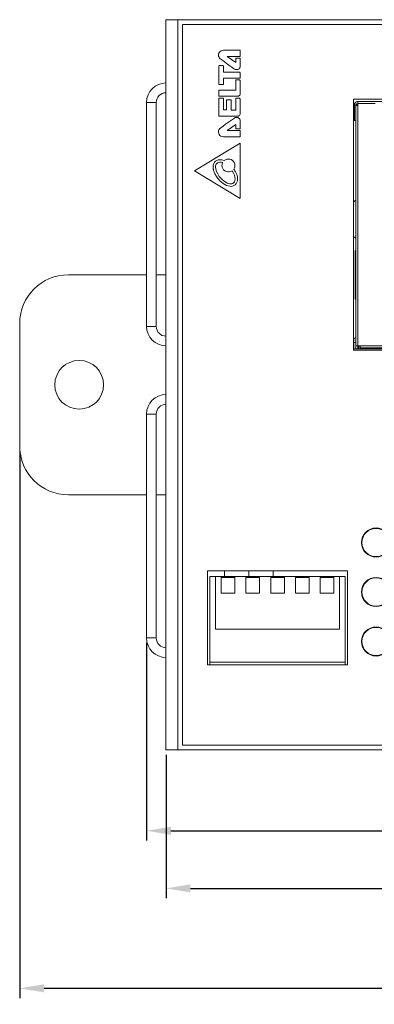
# Model space of a CAD drawing. Extents: x 1967 to 2561, y -57 to 363.
# Tile 5 of 21: x 2163 to 2200, y 49 to 150. Entities that reach past the tile are written whole.
import ezdxf

# ---------------------------------------------------------------- set-up
doc = ezdxf.new("R2010")
doc.units = 0
doc.header["$LTSCALE"] = 15.367
doc.header["$MEASUREMENT"] = 0
doc.layers.get('Defpoints').update_dxf_attribs({"linetype": 'CONTINUOUS', "lineweight": 5})
for name, color, linetype, lineweight in [('02___PRT_ALL_AXES', 7, 'CONTINUOUS', 5), ('COVER-8P_DXF_CONTINUOU2160', 7, 'CONTINUOUS', 5), ('DIM', 4, 'CONTINUOUS', 5), ('LOGO-2_DXF_CONTINUOUS_LINE', 7, 'CONTINUOUS', 5), ('PANEL-8P_DXF_CONTINUOU2156', 7, 'CONTINUOUS', 5), ('SNAP_2_DXF_CONTINUOUS_LINE', 7, 'CONTINUOUS', 5)]:
    doc.layers.add(name, color=color, linetype=linetype, lineweight=lineweight)
doc.styles.get("Standard").update_dxf_attribs({"font": 'txt.shx', "width": 0.7})
doc.dimstyles.get("Standard").update_dxf_attribs({"dimtxt": 3.157282, "dimasz": 1.5, "dimexe": 5.0292, "dimexo": 1.74625, "dimgap": 0.09, "dimtad": 0, "dimtih": 1, "dimtoh": 1, "dimdec": 4, "dimzin": 0, "dimdsep": 46, "dimtxsty": 'Standard', "dimcen": 2.5146, "dimadec": 0, "dimazin": 0, "dimtfac": 1, "dimtdec": 4, "dimtofl": 0, "dimtmove": 0, "dimatfit": 3, "dimfxl": 0, "dimtolj": 1, "dimtzin": 0, "dimarcsym": 0})

# ---------------------------------------------------------------- blocks, each defined once
blk = doc.blocks.new('*D1')
at = {"layer": 'Defpoints', "color": 0}
for p in [(2305.39, 79.78), (2178.39, 75.48), (2305.39, 61.26)]:
    blk.add_point(p, dxfattribs=at)
at = {"layer": 'DIM', "color": 0, "linetype": 'ByBlock', "lineweight": -2}
for p, q in [((2305.39, 79.28), (2305.39, 60.26)), ((2178.39, 74.98), (2178.39, 60.26)), ((2180.89, 61.26), (2237.1, 61.26)), ((2302.89, 61.26), (2246.68, 61.26))]:
    blk.add_line(p, q, dxfattribs=at)
at = {"layer": 'DIM', "color": 0}
for points in [[(2180.89, 61.68), (2180.89, 60.85), (2178.39, 61.26)], [(2302.89, 61.68), (2302.89, 60.85), (2305.39, 61.26)]]:
    blk.add_solid(points, dxfattribs=at)
at = {"layer": 'DIM', "color": 0, "insert": (2241.89, 61.26), "char_height": 2.5, "attachment_point": 5}
blk.add_mtext('\\A1;127.00', dxfattribs=at)
blk = doc.blocks.new('*D2')
at = {"layer": 'Defpoints', "color": 0}
for p in [(2176.39, 86.98), (2296.39, 75.48), (2296.39, 67.18)]:
    blk.add_point(p, dxfattribs=at)
at = {"layer": 'DIM', "color": 0, "linetype": 'ByBlock', "lineweight": -2}
for p, q in [((2176.39, 86.48), (2176.39, 66.18)), ((2296.39, 74.98), (2296.39, 66.18)), ((2178.89, 67.18), (2231.74, 67.18)), ((2293.89, 67.18), (2241.03, 67.18))]:
    blk.add_line(p, q, dxfattribs=at)
at = {"layer": 'DIM', "color": 0}
for points in [[(2178.89, 67.59), (2178.89, 66.76), (2176.39, 67.18)], [(2293.89, 67.59), (2293.89, 66.76), (2296.39, 67.18)]]:
    blk.add_solid(points, dxfattribs=at)
at = {"layer": 'DIM', "color": 0, "insert": (2236.39, 67.18), "char_height": 2.5, "attachment_point": 5}
blk.add_mtext('\\A1;120.00', dxfattribs=at)
blk = doc.blocks.new('*D3')
at = {"layer": 'Defpoints', "color": 0}
for p in [(2308.69, 108.48), (2163.39, 106.68), (2308.69, 51)]:
    blk.add_point(p, dxfattribs=at)
at = {"layer": 'DIM', "color": 0, "linetype": 'ByBlock', "lineweight": -2}
for p, q in [((2308.69, 107.98), (2308.69, 50)), ((2163.39, 106.18), (2163.39, 50)), ((2165.89, 51), (2231.1, 51)), ((2306.19, 51), (2240.98, 51))]:
    blk.add_line(p, q, dxfattribs=at)
at = {"layer": 'DIM', "color": 0}
for points in [[(2165.89, 51.41), (2165.89, 50.58), (2163.39, 51)], [(2306.19, 51.41), (2306.19, 50.58), (2308.69, 51)]]:
    blk.add_solid(points, dxfattribs=at)
at = {"layer": 'DIM', "color": 0, "insert": (2236.04, 51), "char_height": 2.5, "attachment_point": 5}
blk.add_mtext('\\A1;145.30', dxfattribs=at)

msp = doc.modelspace()

# ---------------------------------------------------------------- linework, layer by layer
at = {"layer": '02___PRT_ALL_AXES', "color": 7, "linetype": 'Continuous'}
for p, q in [((2294.688, 149.982), (2180.088, 149.982)), ((2180.088, 149.982), (2180.088, 75.982)), ((2180.088, 75.982), (2294.688, 75.982))]:
    msp.add_line(p, q, dxfattribs=at)
msp.add_circle((2169.488, 112.982), 2.5, dxfattribs=at)
at = {"layer": 'COVER-8P_DXF_CONTINUOU2160', "color": 7, "linetype": 'Continuous'}
for p, q in [((2177.388, 141.982), (2176.388, 141.982)), ((2177.388, 118.982), (2177.388, 141.982)), ((2177.388, 118.982), (2176.388, 118.982)), ((2177.388, 109.982), (2176.388, 109.982)), ((2177.388, 86.982), (2177.388, 109.982)), ((2177.388, 86.982), (2176.388, 86.982))]:
    msp.add_line(p, q, dxfattribs=at)
at = {"layer": 'COVER-8P_DXF_CONTINUOU2160', "color": 3, "linetype": 'Continuous'}
for p, q in [((2176.388, 118.982), (2176.388, 141.982)), ((2176.388, 86.982), (2176.388, 109.982))]:
    msp.add_line(p, q, dxfattribs=at)
for centre, start, end in [((2178.388, 141.982), 90, 180), ((2178.388, 118.982), 180, 270), ((2178.388, 109.982), 90, 180), ((2178.388, 86.982), 180, 270)]:
    msp.add_arc(centre, 2, start, end, dxfattribs=at)
at = {"layer": 'COVER-8P_DXF_CONTINUOU2160', "color": 7, "linetype": 'Continuous'}
for centre, start, end in [((2178.388, 141.982), 90, 180), ((2178.388, 118.982), 180, 270), ((2178.388, 109.982), 90, 180), ((2178.388, 86.982), 180, 270)]:
    msp.add_arc(centre, 1, start, end, dxfattribs=at)
at = {"layer": 'LOGO-2_DXF_CONTINUOUS_LINE', "color": 7, "linetype": 'Continuous'}
for p, q in [((2185.977, 147.339), (2184.27, 147.339)), ((2184.652, 146.705), (2185.977, 146.706)), ((2185.549, 146.082), (2184.652, 146.705)), ((2186.003, 146.732), (2186.003, 147.313)), ((2183.815, 145.733), (2183.813, 143.86)), ((2184.243, 145.76), (2183.842, 145.76)), ((2184.27, 145.109), (2184.27, 145.733)), ((2185.549, 146.487), (2185.549, 146.082)), ((2185.977, 146.514), (2185.576, 146.514)), ((2186.003, 145.718), (2186.003, 146.487)), ((2185.878, 145.109), (2184.27, 145.109)), ((2185.324, 145.483), (2185.42, 145.415)), ((2185.998, 144.518), (2185.998, 144.997)), ((2183.839, 143.833), (2184.246, 143.833)), ((2184.272, 144.491), (2185.972, 144.492)), ((2184.272, 143.86), (2184.272, 144.491)), ((2185.549, 144.273), (2185.549, 143.239)), ((2185.886, 144.299), (2185.575, 144.299)), ((2186.003, 142.879), (2186.003, 144.197)), ((2183.814, 143.212), (2183.814, 142.643)), ((2185.549, 143.239), (2183.841, 143.239)), ((2183.841, 142.616), (2185.74, 142.616)), ((2183.813, 142.391), (2183.813, 140.591)), ((2184.25, 142.418), (2183.839, 142.418)), ((2184.276, 141.21), (2184.276, 142.391)), ((2184.61, 142.228), (2184.61, 141.21)), ((2185.039, 142.254), (2184.636, 142.254)), ((2185.066, 141.206), (2185.066, 142.228)), ((2185.544, 142.391), (2185.544, 141.206)), ((2185.903, 142.418), (2185.571, 142.418)), ((2186.003, 140.839), (2186.003, 142.299)), ((2184.61, 141.21), (2184.276, 141.21)), ((2185.544, 141.206), (2185.066, 141.206)), ((2183.839, 140.564), (2185.747, 140.564)), ((2184.993, 140.079), (2184.508, 139.737)), ((2184.651, 139.09), (2185.548, 139.714)), ((2185.419, 140.381), (2184.993, 140.079)), ((2185.548, 139.714), (2185.548, 139.309)), ((2186.002, 139.309), (2186.002, 140.078)), ((2185.975, 139.09), (2184.651, 139.09)), ((2185.574, 139.282), (2185.975, 139.282)), ((2186.002, 138.483), (2186.002, 139.064)), ((2186.003, 137.8), (2181.312, 134.96)), ((2184.269, 138.456), (2185.975, 138.457)), ((2186.003, 132.106), (2186.003, 137.8)), ((2181.312, 134.96), (2186.003, 132.106)), ((2183.47, 135.363), (2183.47, 135.358)), ((2185.352, 135.145), (2185.357, 135.137))]:
    msp.add_line(p, q, dxfattribs=at)
for points in [[(2184.27, 147.339), (2184.162, 147.327), (2184.054, 147.289), (2183.959, 147.23), (2183.881, 147.152), (2183.822, 147.057), (2183.784, 146.949), (2183.772, 146.841)], [(2183.772, 146.841), (2183.785, 146.725), (2183.825, 146.616), (2183.888, 146.521)], [(2186.003, 147.313), (2186.001, 147.323), (2185.996, 147.332), (2185.987, 147.337), (2185.977, 147.339)], [(2185.977, 146.706), (2185.987, 146.708), (2185.996, 146.713), (2186.001, 146.722), (2186.003, 146.732)], [(2183.842, 145.76), (2183.833, 145.758), (2183.824, 145.751), (2183.817, 145.742), (2183.815, 145.733)], [(2183.888, 146.521), (2183.921, 146.485), (2183.959, 146.449), (2184.003, 146.416)], [(2184.003, 146.416), (2184.203, 146.276), (2184.709, 145.918)], [(2184.262, 145.752), (2184.257, 145.756), (2184.25, 145.759), (2184.243, 145.76)], [(2184.27, 145.733), (2184.269, 145.74), (2184.266, 145.746), (2184.262, 145.752)], [(2184.709, 145.918), (2184.984, 145.723), (2185.106, 145.636), (2185.324, 145.483)], [(2185.42, 145.415), (2185.498, 145.373), (2185.585, 145.351), (2185.675, 145.35), (2185.763, 145.371), (2185.843, 145.412), (2185.908, 145.47), (2185.959, 145.545), (2185.993, 145.632), (2186.003, 145.718)], [(2185.576, 146.514), (2185.565, 146.512), (2185.557, 146.506), (2185.551, 146.497), (2185.549, 146.487)], [(2186.003, 146.487), (2186.001, 146.497), (2185.996, 146.506), (2185.987, 146.512), (2185.977, 146.514)], [(2185.998, 144.997), (2185.992, 145.033), (2185.976, 145.064), (2185.952, 145.087), (2185.917, 145.104), (2185.878, 145.109)], [(2183.813, 143.86), (2183.815, 143.85), (2183.821, 143.841), (2183.829, 143.836), (2183.839, 143.833)], [(2184.246, 143.833), (2184.256, 143.836), (2184.264, 143.841), (2184.27, 143.85), (2184.272, 143.86)], [(2185.575, 144.299), (2185.565, 144.297), (2185.557, 144.291), (2185.551, 144.283), (2185.549, 144.273)], [(2186.003, 144.197), (2185.997, 144.224), (2185.981, 144.25), (2185.954, 144.273), (2185.92, 144.291), (2185.886, 144.299)], [(2185.972, 144.492), (2185.982, 144.494), (2185.991, 144.499), (2185.996, 144.508), (2185.998, 144.518)], [(2183.841, 143.239), (2183.831, 143.237), (2183.822, 143.231), (2183.817, 143.222), (2183.814, 143.212)], [(2183.814, 142.643), (2183.817, 142.634), (2183.823, 142.625), (2183.832, 142.618), (2183.841, 142.616)], [(2185.74, 142.616), (2185.813, 142.625), (2185.873, 142.65), (2185.924, 142.689), (2185.967, 142.745), (2185.994, 142.812), (2186.003, 142.879)], [(2183.839, 142.418), (2183.829, 142.416), (2183.821, 142.41), (2183.815, 142.401), (2183.813, 142.391)], [(2184.276, 142.391), (2184.274, 142.401), (2184.268, 142.41), (2184.26, 142.416), (2184.25, 142.418)], [(2184.636, 142.254), (2184.626, 142.252), (2184.618, 142.246), (2184.612, 142.238), (2184.61, 142.228)], [(2185.066, 142.228), (2185.064, 142.238), (2185.058, 142.246), (2185.049, 142.252), (2185.039, 142.254)], [(2185.571, 142.418), (2185.561, 142.416), (2185.552, 142.41), (2185.546, 142.401), (2185.544, 142.391)], [(2185.919, 142.414), (2185.914, 142.416), (2185.909, 142.417), (2185.903, 142.418)], [(2186.003, 142.299), (2185.997, 142.332), (2185.978, 142.366), (2185.95, 142.395), (2185.919, 142.414)], [(2183.813, 140.591), (2183.815, 140.581), (2183.821, 140.572), (2183.829, 140.566), (2183.839, 140.564)], [(2185.747, 140.564), (2185.808, 140.573), (2185.866, 140.598), (2185.918, 140.64), (2185.964, 140.701), (2185.994, 140.772), (2186.003, 140.839)], [(2184.508, 139.737), (2184.252, 139.556), (2184.003, 139.381)], [(2186.002, 140.078), (2185.991, 140.163), (2185.958, 140.25), (2185.907, 140.325), (2185.841, 140.384), (2185.762, 140.425), (2185.674, 140.446), (2185.584, 140.445), (2185.497, 140.423), (2185.419, 140.381)], [(2183.886, 139.275), (2183.819, 139.17), (2183.779, 139.052), (2183.771, 138.926), (2183.794, 138.803), (2183.846, 138.69), (2183.927, 138.592), (2184.028, 138.518), (2184.144, 138.472), (2184.269, 138.456)], [(2184.003, 139.381), (2183.962, 139.35), (2183.922, 139.314), (2183.886, 139.275)], [(2185.548, 139.309), (2185.55, 139.299), (2185.555, 139.29), (2185.564, 139.284), (2185.574, 139.282)], [(2185.975, 139.282), (2185.986, 139.284), (2185.994, 139.29), (2186, 139.298), (2186.002, 139.309)], [(2186.002, 139.064), (2186, 139.074), (2185.994, 139.083), (2185.986, 139.088), (2185.975, 139.09)], [(2185.975, 138.457), (2185.986, 138.459), (2185.994, 138.464), (2186, 138.473), (2186.002, 138.483)], [(2183.222, 135.363), (2183.24, 135.55), (2183.292, 135.709), (2183.371, 135.841), (2183.474, 135.945), (2183.601, 136.025), (2183.752, 136.077), (2183.928, 136.096), (2184.129, 136.075), (2184.349, 136.006)], [(2183.6, 135.726), (2183.547, 135.659), (2183.505, 135.575), (2183.479, 135.476), (2183.47, 135.363)], [(2184.192, 135.801), (2184.04, 135.839), (2183.902, 135.848), (2183.782, 135.829), (2183.68, 135.787), (2183.6, 135.726)], [(2185.176, 134.961), (2185.035, 134.884), (2184.881, 134.843), (2184.72, 134.84), (2184.564, 134.876), (2184.421, 134.948), (2184.298, 135.052), (2184.204, 135.183), (2184.144, 135.332), (2184.122, 135.49), (2184.138, 135.649), (2184.192, 135.801)], [(2184.349, 136.006), (2184.475, 136.093), (2184.617, 136.149), (2184.767, 136.172), (2184.92, 136.159), (2185.064, 136.113), (2185.196, 136.034), (2185.306, 135.928), (2185.389, 135.8), (2185.44, 135.656), (2185.457, 135.505)], [(2185.064, 133.365), (2184.925, 133.371), (2184.772, 133.402), (2184.605, 133.459), (2184.426, 133.547), (2184.238, 133.668), (2184.068, 133.802), (2183.927, 133.931), (2183.81, 134.053), (2183.712, 134.169), (2183.629, 134.277), (2183.559, 134.378), (2183.5, 134.473), (2183.449, 134.561), (2183.406, 134.644), (2183.37, 134.721), (2183.34, 134.792), (2183.315, 134.859), (2183.294, 134.921), (2183.277, 134.979), (2183.264, 135.032), (2183.252, 135.081), (2183.244, 135.127), (2183.237, 135.169), (2183.232, 135.208), (2183.228, 135.244), (2183.225, 135.277), (2183.223, 135.308), (2183.222, 135.336), (2183.222, 135.363)], [(2183.47, 135.358), (2183.493, 135.14), (2183.565, 134.898), (2183.689, 134.641), (2183.852, 134.393), (2184.021, 134.19), (2184.189, 134.025), (2184.352, 133.893), (2184.509, 133.788), (2184.659, 133.708), (2184.8, 133.652), (2184.933, 133.62), (2185.053, 133.613)], [(2185.357, 135.137), (2185.525, 134.861), (2185.641, 134.597), (2185.706, 134.353), (2185.726, 134.135), (2185.707, 133.942), (2185.656, 133.779), (2185.577, 133.643), (2185.472, 133.53), (2185.346, 133.444), (2185.205, 133.387), (2185.064, 133.365)], [(2185.477, 134.097), (2185.462, 134.309), (2185.405, 134.516), (2185.311, 134.734), (2185.176, 134.961)], [(2185.457, 135.505), (2185.445, 135.379), (2185.409, 135.257), (2185.352, 135.145)], [(2185.053, 133.613), (2185.148, 133.629), (2185.249, 133.674), (2185.338, 133.744), (2185.408, 133.837), (2185.455, 133.954), (2185.477, 134.097)]]:
    msp.add_lwpolyline(points, dxfattribs=at)
at = {"layer": 'PANEL-8P_DXF_CONTINUOU2156', "color": 7, "linetype": 'Continuous'}
for p, q in [((2178.388, 150.482), (2296.388, 150.482)), ((2178.388, 150.482), (2178.388, 75.482)), ((2179.588, 150.482), (2179.588, 75.482)), ((2285.288, 142.332), (2197.608, 142.332)), ((2197.608, 142.332), (2197.608, 116.532)), ((2197.908, 141.732), (2197.708, 141.732)), ((2197.708, 141.732), (2197.708, 140.125)), ((2197.724, 141.834), (2197.743, 141.884)), ((2197.809, 141.977), (2197.844, 142.008)), ((2197.844, 142.008), (2197.885, 142.036)), ((2197.858, 141.682), (2198.058, 141.682)), ((2197.858, 141.682), (2197.858, 116.682)), ((2197.908, 141.732), (2197.908, 141.682)), ((2197.908, 141.726), (2198.058, 141.726)), ((2197.921, 141.78), (2197.975, 141.803)), ((2197.987, 141.807), (2197.954, 141.794)), ((2197.975, 141.803), (2198.058, 141.832)), ((2212.148, 142.082), (2198.058, 142.082)), ((2198.058, 116.682), (2198.058, 142.082)), ((2198.058, 141.882), (2199.848, 141.882)), ((2197.708, 140.125), (2197.858, 140.125)), ((2197.858, 126.782), (2197.786, 126.782)), ((2197.786, 126.782), (2197.786, 121.782)), ((2197.858, 121.782), (2197.786, 121.782)), ((2197.658, 117.632), (2197.658, 116.682)), ((2197.658, 117.332), (2197.858, 117.332)), ((2197.608, 116.682), (2285.288, 116.682)), ((2197.608, 116.532), (2285.288, 116.532)), ((2285.038, 116.982), (2197.858, 116.982)), ((2198.148, 116.982), (2198.148, 116.682)), ((2198.308, 116.782), (2198.308, 116.982)), ((2198.308, 116.782), (2284.588, 116.782)), ((2199.748, 116.782), (2199.748, 116.682)), ((2197.018, 93.882), (2182.638, 93.882)), ((2182.638, 93.882), (2182.638, 84.232)), ((2182.888, 93.282), (2196.768, 93.282)), ((2182.888, 84.232), (2182.888, 93.282)), ((2183.478, 93.282), (2183.478, 87.882)), ((2185.448, 93.182), (2184.048, 93.182)), ((2184.048, 93.182), (2184.048, 91.582)), ((2184.388, 93.282), (2184.388, 93.882)), ((2185.448, 91.582), (2185.448, 93.182)), ((2187.988, 93.182), (2186.588, 93.182)), ((2186.588, 93.182), (2186.588, 91.582)), ((2186.888, 93.282), (2186.888, 93.882)), ((2187.988, 91.582), (2187.988, 93.182)), ((2190.528, 93.182), (2189.128, 93.182)), ((2189.128, 93.182), (2189.128, 91.582)), ((2189.388, 93.282), (2189.388, 93.882)), ((2190.528, 91.582), (2190.528, 93.182)), ((2193.068, 93.182), (2191.668, 93.182)), ((2191.668, 93.182), (2191.668, 91.582)), ((2193.068, 91.582), (2193.068, 93.182)), ((2194.208, 93.182), (2195.608, 93.182)), ((2194.208, 91.582), (2194.208, 93.182)), ((2195.608, 93.182), (2195.608, 91.582)), ((2196.178, 93.282), (2196.178, 87.882)), ((2196.768, 84.232), (2196.768, 93.282)), ((2197.018, 84.232), (2197.018, 93.882)), ((2184.048, 91.582), (2185.448, 91.582)), ((2186.588, 91.582), (2187.988, 91.582)), ((2189.128, 91.582), (2190.528, 91.582)), ((2191.668, 91.582), (2193.068, 91.582)), ((2195.608, 91.582), (2194.208, 91.582)), ((2183.478, 87.882), (2196.178, 87.882)), ((2182.638, 84.232), (2197.018, 84.232)), ((2182.888, 84.482), (2196.768, 84.482)), ((2178.388, 75.482), (2296.388, 75.482))]:
    msp.add_line(p, q, dxfattribs=at)
for points in [[(2197.708, 141.732), (2197.712, 141.783), (2197.724, 141.834)], [(2197.743, 141.884), (2197.758, 141.911), (2197.78, 141.944), (2197.809, 141.977)], [(2197.885, 142.036), (2197.934, 142.059), (2197.992, 142.075), (2198.039, 142.08)]]:
    msp.add_lwpolyline(points, dxfattribs=at)
for centre, radius in [((2199.928, 96.782), 1.5), ((2199.928, 96.782), 1.45), ((2199.928, 91.702), 1.5), ((2199.928, 91.702), 1.45), ((2199.928, 86.622), 1.5), ((2199.928, 86.622), 1.45)]:
    msp.add_circle(centre, radius, dxfattribs=at)
for centre, radius, start, end in [((2198.058, 141.732), 0.35, 90, 180), ((2198.058, 141.732), 0.15, 90, 180), ((2199.388, 129.982), 2.5, 128.13869, 135.78382), ((2199.388, 129.982), 2.5, 224.21618, 231.86131), ((2197.858, 117.632), 0.2, 90, 180)]:
    msp.add_arc(centre, radius, start, end, dxfattribs=at)
at = {"layer": 'SNAP_2_DXF_CONTINUOUS_LINE', "color": 7, "linetype": 'Continuous'}
for p, q in [((2176.388, 124.282), (2168.388, 124.282)), ((2178.388, 124.282), (2177.388, 124.282)), ((2163.388, 119.282), (2163.388, 106.682)), ((2168.388, 101.682), (2176.388, 101.682)), ((2177.388, 101.682), (2178.388, 101.682))]:
    msp.add_line(p, q, dxfattribs=at)
for centre, start, end in [((2168.388, 119.282), 90, 180), ((2168.388, 106.682), 180, 270)]:
    msp.add_arc(centre, 5, start, end, dxfattribs=at)

# ---------------------------------------------------------------- dimensions: what is measured, and where the dimension line sits
at = {"layer": 'DIM'}
for base, p1, p2, picture, middle in [((2308.688, 50.996), (2163.388, 106.682), (2308.688, 108.482), '*D3', (2236.038, 50.996)), ((2296.388, 67.175), (2176.388, 86.982), (2296.388, 75.482), '*D2', (2236.388, 67.175)), ((2305.388, 61.264), (2178.388, 75.482), (2305.388, 79.782), '*D1', (2241.888, 61.264))]:
    dim = msp.add_linear_dim(base=base, p1=p1, p2=p2, dimstyle='Standard', override={"dimtxt": 2.5, "dimasz": 2.5, "dimexe": 1, "dimexo": 0.5, "dimgap": 1, "dimtih": 0, "dimtoh": 0, "dimdec": 2, "dimcen": 10.701, "dimarcsym": 1}, dxfattribs=at)
    dim.commit()
    dim.dimension.update_dxf_attribs({"geometry": picture, "text_midpoint": middle})

doc.saveas('drawing.dxf')
